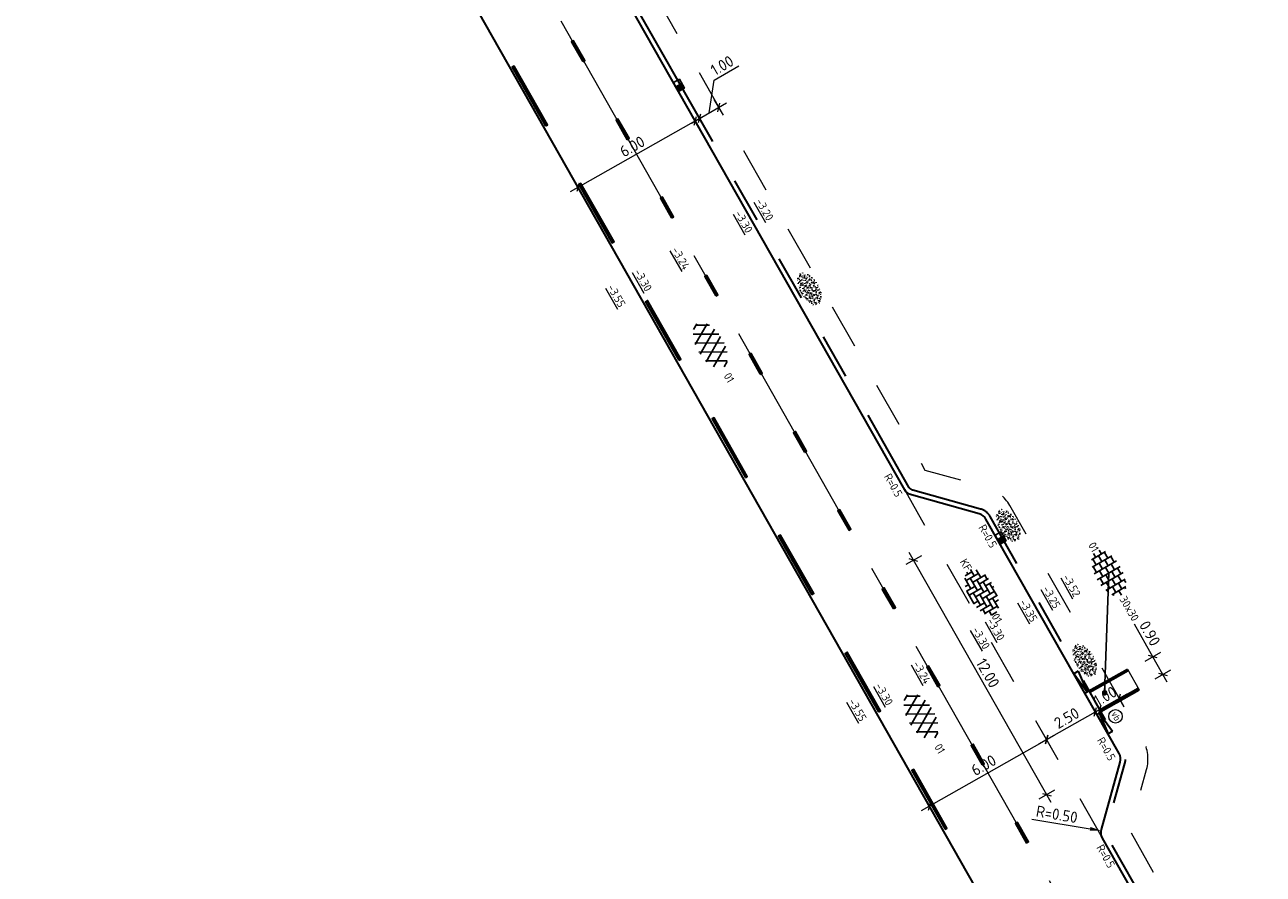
# Model space of a CAD drawing. Header units: metres. Extents: x 111691 to 117439, y 474133 to 478789.
# Tile 87 of 127: x 114302 to 114358, y 476568 to 476605. Entities that reach past the tile are written whole.
import ezdxf
from ezdxf.enums import TextEntityAlignment as Align

# ---------------------------------------------------------------- set-up
doc = ezdxf.new("R2010")
doc.units = ezdxf.units.M
for name, pattern in [('AM-AS', [16, 10, -2, 2, -2]), ('VH-OPSLUITBAND_80X200', [14, 8, -2, 2, -2]), ('VH-RWSBAND', [24, 10, -2, 2, -2, 2, -2, 2, -2]), ('XX-HIDDEN', [4, 2, -2])]:
    doc.linetypes.add(name, pattern=pattern)
doc.layers.get('Defpoints').update_dxf_attribs({"lineweight": 25})
doc.layers.add('N-WE-AM-AS_WEG-G', color=10, linetype='AM-AS', lineweight=18, plot=False)
for name, color, linetype, lineweight in [('N-WE-GR-GRAS-S', 60, 'Continuous', 25), ('N-WE-IE-MEUBILAIR_WEGMEUBILAIR_PAAL-S', 7, 'Continuous', 25), ('N-WE-RI-HWA_KOLK-S', 150, 'Continuous', 25), ('N-WE-VH-HOOGTELABEL-T18', 2, 'Continuous', 18), ('N-WE-VH-KANTOPSLUITING-T18', 10, 'Continuous', 18), ('N-WE-VH-KANTOPSLUITING_OPSLUITBAND_80X200-G', 150, 'VH-OPSLUITBAND_80X200', 35), ('N-WE-VH-KANTOPSLUITING_TROTTOIRBAND_RWS_110 220-G', 210, 'VH-RWSBAND', 35), ('N-WE-VH-KANTOPSLUITING_VOORKANTBAND-G', 7, 'Continuous', 35), ('N-WE-VH-KANTVERHARDING-G', 1, 'Continuous', 35), ('N-WE-VH-MAATVOERING-M', 7, 'Continuous', 18), ('N-WE-VH-MATERIAALGRENS-G', 7, 'XX-HIDDEN', 18), ('N-WE-VH-VERHARDING_ASFALT-S', 7, 'Continuous', 25), ('N-WE-VH-VERHARDING_BETONSTRAATSTEEN-S', 7, 'Continuous', 25), ('N-WE-VH-VERHARDING_TEGEL-S', 7, 'Continuous', 25), ('N-WE-VW-MARKERING-G', 7, 'Continuous', 35), ('X-XX-AL-AANPIJLING-M', 7, 'Continuous', 18), ('X-XX-AL-AANPIJLING_SYMBOLEN-T25', 7, 'Continuous', 25)]:
    doc.layers.add(name, color=color, linetype=linetype, lineweight=lineweight)
doc.layers.add('N-WE-VW-MARKERING_LANGS_STREEP_13_010-A', color=7, linetype='Continuous')
doc.layers.add('N-WE-VW-MARKERING_LANGS_STREEP_33_010-A', color=7, linetype='Continuous')
doc.styles.add('ISO', font='NLCS-ISO.ttf')
doc.styles.add('NLCS-ISO', font='NLCS-ISO.ttf')
doc.styles.add('NLCS-ISO-ANNOTATIEF-T25', font='NLCS-ISO.ttf', dxfattribs={"height": 2.5})
doc.styles.add('NLCS-ISO-M200-T18', font='NLCS-ISO.ttf', dxfattribs={"height": 0.36})
doc.dimstyles.new('M200T25-PIJL', dxfattribs={"dimscale": 0.2, "dimtxt": 2.5, "dimasz": 2, "dimexe": 1, "dimexo": 0.25, "dimgap": 0.75, "dimtad": 1, "dimzin": 0, "dimdsep": 46, "dimtxsty": 'ISO', "dimcen": 0, "dimdle": 1, "dimse1": 1, "dimse2": 1, "dimclrt": 2, "dimazin": 0, "dimtfac": 1, "dimtdec": 4, "dimtmove": 2, "dimatfit": 3, "dimfxl": 1, "dimtolj": 1, "dimtzin": 0, "dimarcsym": 0})
doc.dimstyles.new('NLCS-ANNOTATIEF-T25-PIJL_L2_H1', dxfattribs={"dimtxt": 2.5, "dimasz": 2.5, "dimexe": 2, "dimexo": 2, "dimgap": 0.7, "dimtad": 1, "dimzin": 0, "dimdsep": 46, "dimtxsty": 'NLCS-ISO-ANNOTATIEF-T25', "dimcen": 0, "dimdle": 2, "dimclrd": 256, "dimclre": 256, "dimclrt": 256, "dimadec": 1, "dimazin": 0, "dimtfac": 1, "dimtdec": 3, "dimtofl": 0, "dimtmove": 0, "dimatfit": 3, "dimfxl": 2, "dimfxlon": 1, "dimtfillclr": 256, "dimtolj": 1, "dimtzin": 0, "dimlwd": -1, "dimlwe": -1, "dimarcsym": 0})
doc.dimstyles.new('NLCS-ANNOTATIEF-T25-SCHRAP_L2_H1', dxfattribs={"dimtxt": 2.5, "dimasz": 1.4, "dimexe": 2, "dimexo": 2, "dimgap": 0.7, "dimtad": 1, "dimzin": 0, "dimdsep": 46, "dimtxsty": 'NLCS-ISO-ANNOTATIEF-T25', "dimblk": 'OBLIQUE', "dimcen": 0, "dimdle": 2, "dimclrd": 256, "dimclre": 256, "dimclrt": 256, "dimadec": 1, "dimazin": 0, "dimtfac": 1, "dimtdec": 3, "dimtofl": 0, "dimtmove": 0, "dimatfit": 3, "dimldrblk": 'OBLIQUE', "dimfxl": 2, "dimfxlon": 1, "dimtfillclr": 256, "dimtolj": 1, "dimtzin": 0, "dimlwd": -1, "dimlwe": -1, "dimarcsym": 0})

# ---------------------------------------------------------------- blocks, each defined once
blk = doc.blocks.new('SVH-ASFALT-SO')
at = {"ltscale": 0.1}
for p, q in [((-1.91, 0.69), (0.95, 5.64)), ((0, 0), (3.27, 5.66)), ((4.87, 0.12), (1.65, 5.7)), ((6.7, 0.95), (4.04, 5.55)), ((-3.36, 2.17), (-1.83, 4.83)), ((0.36, -0.07), (-2.31, 4.55)), ((2.75, -0.22), (-0.47, 5.37)), ((2.18, -0.23), (5.32, 5.22)), ((4.66, 0.07), (7.07, 4.25)), ((7.83, 2.99), (7.15, 4.18)), ((-2.72, 1.26), (-3.45, 2.54))]:
    blk.add_line(p, q, dxfattribs=at)
at = {"style": 'NLCS-ISO'}
blk.add_attdef('KLEUR', text='', height=1.8, dxfattribs=at).set_placement((9.49, 2.74), align=Align.MIDDLE_LEFT)
at = {"style": 'NLCS-ISO', "flags": 1}
blk.add_attdef('FUNCTIE', text='', height=1.8, dxfattribs=at).set_placement((0.12, -3.58), align=Align.MIDDLE_CENTER)
blk = doc.blocks.new('SGR-GRAS_01-SO')
at = {"ltscale": 0.1}
for p, q in [((-1.96, -0.07), (-1.98, 0)), ((-1.93, 0.19), (-1.93, 0.24)), ((-1.89, 0.24), (-1.92, 0.25)), ((-1.67, 0.02), (-1.6, 0.04)), ((-1.6, 0.24), (-1.65, 0.29)), ((-1.53, 0.32), (-1.6, 0.35)), ((-1.45, 0.64), (-1.52, 0.66)), ((-1.52, 0.19), (-1.44, 0.19)), ((-1.47, 0.58), (-1.48, 0.65)), ((-1.43, 0.48), (-1.35, 0.5)), ((-1.36, 0.21), (-1.43, 0.23)), ((-1.42, 0.13), (-1.36, 0.17)), ((-1.38, 0.11), (-1.32, 0.16)), ((-1.37, 0.01), (-1.38, 0.08)), ((-1.33, 0.11), (-1.33, 0.19)), ((-1.3, 0.76), (-1.32, 0.77)), ((-1.28, 0.68), (-1.28, 0.76)), ((-1.17, 0.39), (-1.23, 0.43)), ((-1.17, 0.24), (-1.22, 0.29)), ((-1.15, 0.65), (-1.21, 0.7)), ((-1.11, 0.17), (-1.04, 0.19)), ((-1.03, 0.03), (-1.1, 0.07)), ((-0.94, 0.84), (-1, 0.88)), ((-0.97, 0.51), (-0.92, 0.57)), ((-0.89, 0.5), (-0.97, 0.52)), ((-0.94, 0.19), (-0.87, 0.19)), ((-0.92, 0.42), (-0.86, 0.46)), ((-0.89, 0.81), (-0.82, 0.81)), ((-0.87, 0.66), (-0.89, 0.73)), ((-0.8, 0.06), (-0.88, 0.08)), ((-0.87, 0.62), (-0.8, 0.64)), ((-0.8, 0.47), (-0.87, 0.51)), ((-0.75, 0.24), (-0.8, 0.29)), ((-0.77, 0.09), (-0.79, 0.16)), ((-0.73, 0.65), (-0.78, 0.7)), ((-0.74, 0.03), (-0.73, 0.11)), ((-0.67, 0.11), (-0.73, 0.14)), ((-0.69, 0.61), (-0.68, 0.68)), ((-0.58, 0.92), (-0.64, 0.96)), ((-0.56, 0.92), (-0.51, 0.97)), ((-0.56, 0.32), (-0.48, 0.34)), ((-0.44, 0.55), (-0.51, 0.59)), ((-0.43, 0.78), (-0.5, 0.8)), ((-0.42, 0.71), (-0.36, 0.74)), ((-0.34, 0.35), (-0.41, 0.37)), ((-0.32, 0.24), (-0.38, 0.29)), ((-0.31, 0.19), (-0.37, 0.22)), ((-0.37, 0.19), (-0.29, 0.19)), ((-0.31, 0.65), (-0.36, 0.7)), ((-0.32, 0.81), (-0.24, 0.81)), ((-0.32, 0.77), (-0.24, 0.79)), ((-0.28, 0.73), (-0.29, 0.81)), ((-0.21, 1), (-0.27, 1.03)), ((-0.24, 0.02), (-0.17, 0.04)), ((-0.18, 0.17), (-0.19, 0.24)), ((-0.08, 0.63), (-0.14, 0.67)), ((-0.14, -0.04), (-0.14, 0.03)), ((-0.09, 0.53), (-0.09, 0.6)), ((-0.08, 0.16), (-0.03, 0.21)), ((-0.07, 0.19), (0, 0.23)), ((0.06, 0.27), (-0.01, 0.3)), ((0, 0.47), (0.07, 0.49)), ((0.1, 0.24), (0.05, 0.29)), ((0.13, 0.64), (0.06, 0.66)), ((0.07, 0.99), (0.14, 1.03)), ((0.12, 0.65), (0.07, 0.7)), ((0.22, 0.2), (0.15, 0.22)), ((0.21, 0.19), (0.28, 0.19)), ((0.29, 0.71), (0.22, 0.75)), ((0.24, 0.92), (0.31, 0.94)), ((0.26, 0.81), (0.33, 0.81)), ((0.32, 0.81), (0.3, 0.89)), ((0.31, 0.17), (0.39, 0.19)), ((0.32, 0.57), (0.38, 0.62)), ((0.42, 0.34), (0.36, 0.38)), ((0.42, 0.25), (0.4, 0.32)), ((0.43, 0.48), (0.49, 0.51)), ((0.53, 0.24), (0.47, 0.29)), ((0.54, 0.65), (0.49, 0.7)), ((0.56, -0.02), (0.49, 0.02)), ((0.5, 0.45), (0.51, 0.53)), ((0.59, 0.93), (0.52, 0.94)), ((0.55, 0.62), (0.63, 0.64)), ((0.65, 0.79), (0.58, 0.83)), ((0.68, 0.49), (0.61, 0.51)), ((0.77, 0.05), (0.7, 0.07)), ((0.78, 0.42), (0.72, 0.46)), ((0.78, 0.19), (0.86, 0.19)), ((0.83, 0.81), (0.91, 0.81)), ((0.92, 0.06), (0.85, 0.09)), ((0.87, 0.31), (0.94, 0.33)), ((0.95, 0.24), (0.9, 0.29)), ((0.91, 0.89), (0.91, 0.92)), ((0.97, 0.65), (0.91, 0.7)), ((0.93, 0.76), (0.99, 0.8)), ((1.01, 0.87), (0.95, 0.91)), ((1.01, 0.33), (1, 0.4)), ((1.15, 0.78), (1.08, 0.8)), ((1.15, 0.5), (1.08, 0.54)), ((1.1, 0.38), (1.1, 0.45)), ((1.11, 0.77), (1.18, 0.79)), ((1.24, 0.34), (1.17, 0.36)), ((1.18, 0.01), (1.26, 0.03)), ((1.21, 0.21), (1.26, 0.26)), ((1.28, 0.14), (1.22, 0.17)), ((1.28, 0.25), (1.35, 0.29)), ((1.37, 0.24), (1.32, 0.29)), ((1.39, 0.65), (1.34, 0.7)), ((1.36, 0.19), (1.43, 0.19)), ((1.42, 0.46), (1.5, 0.48)), ((1.51, 0.58), (1.44, 0.62)), ((1.64, 0.21), (1.58, 0.25)), ((1.61, 0.41), (1.59, 0.48)), ((1.69, 0.3), (1.7, 0.37)), ((1.79, 0.19), (1.72, 0.21)), ((1.74, 0.16), (1.81, 0.18)), ((1.8, 0.24), (1.75, 0.29)), ((1.93, 0.19), (1.95, 0.19)), ((-1.92, -0.16), (-1.85, -0.12)), ((-1.82, -0.08), (-1.9, -0.06)), ((-1.76, -0.13), (-1.82, -0.09)), ((-1.78, -0.3), (-1.73, -0.25)), ((-1.62, -0.5), (-1.69, -0.46)), ((-1.63, -0.57), (-1.68, -0.52)), ((-1.61, -0.17), (-1.67, -0.11)), ((-1.57, -0.44), (-1.49, -0.44)), ((-1.54, -0.66), (-1.5, -0.64)), ((-1.4, -0.05), (-1.46, -0.01)), ((-1.38, -0.46), (-1.38, -0.39)), ((-1.35, -0.28), (-1.28, -0.26)), ((-1.27, -0.23), (-1.34, -0.21)), ((-1.26, -0.42), (-1.33, -0.38)), ((-1.27, -0.56), (-1.28, -0.48)), ((-1.21, -0.57), (-1.26, -0.52)), ((-1.18, -0.67), (-1.25, -0.65)), ((-1.19, -0.17), (-1.24, -0.11)), ((-1.13, -0.78), (-1.19, -0.75)), ((-1.06, -0.39), (-1, -0.35)), ((-1.04, -0.58), (-0.97, -0.57)), ((-0.99, -0.44), (-0.92, -0.44)), ((-0.9, -0.34), (-0.96, -0.3)), ((-0.9, -0.65), (-0.84, -0.6)), ((-0.84, -0.94), (-0.85, -0.93)), ((-0.78, -0.57), (-0.84, -0.52)), ((-0.76, -0.7), (-0.83, -0.67)), ((-0.76, -0.17), (-0.82, -0.11)), ((-0.8, -0.13), (-0.73, -0.11)), ((-0.71, -0.38), (-0.79, -0.36)), ((-0.79, -0.54), (-0.78, -0.46)), ((-0.72, -0.89), (-0.65, -0.87)), ((-0.71, -0.9), (-0.64, -0.86)), ((-0.62, -0.82), (-0.7, -0.8)), ((-0.67, -0.48), (-0.69, -0.4)), ((-0.53, -0.26), (-0.6, -0.22)), ((-0.58, -0.99), (-0.59, -0.97)), ((-0.57, -0.1), (-0.5, -0.06)), ((-0.49, -0.25), (-0.44, -0.19)), ((-0.48, -0.44), (-0.41, -0.42)), ((-0.4, -0.63), (-0.46, -0.59)), ((-0.38, -0.98), (-0.43, -0.93)), ((-0.42, -0.44), (-0.34, -0.44)), ((-0.36, -0.57), (-0.41, -0.52)), ((-0.34, -0.17), (-0.39, -0.11)), ((-0.26, -0.99), (-0.33, -0.95)), ((-0.25, -0.09), (-0.32, -0.07)), ((-0.17, -0.18), (-0.24, -0.14)), ((-0.16, -0.53), (-0.23, -0.51)), ((-0.21, -0.61), (-0.15, -0.58)), ((-0.19, -0.62), (-0.19, -0.54)), ((-0.17, -0.74), (-0.1, -0.72)), ((-0.07, -0.97), (-0.14, -0.95)), ((-0.04, -0.55), (-0.1, -0.51)), ((-0.08, -0.4), (-0.09, -0.32)), ((-0.01, -1.01), (0.04, -0.95)), ((0.05, -0.98), (0, -0.93)), ((0.07, -0.57), (0.01, -0.52)), ((0.02, -0.96), (0.01, -0.89)), ((0.08, -0.17), (0.03, -0.11)), ((0.1, -0.91), (0.03, -0.88)), ((0.07, -0.29), (0.14, -0.27)), ((0.19, -0.1), (0.13, -0.06)), ((0.16, -0.44), (0.23, -0.44)), ((0.17, -1.04), (0.22, -1.02)), ((0.31, -0.24), (0.24, -0.22)), ((0.33, -0.47), (0.26, -0.43)), ((0.29, -0.33), (0.35, -0.29)), ((0.4, -0.68), (0.32, -0.66)), ((0.39, -0.6), (0.45, -0.55)), ((0.39, -0.59), (0.46, -0.57)), ((0.4, -0.69), (0.41, -0.62)), ((0.46, -0.83), (0.4, -0.8)), ((0.47, -0.98), (0.42, -0.93)), ((0.49, -0.57), (0.44, -0.52)), ((0.45, -0.12), (0.46, -0.05)), ((0.51, -0.17), (0.45, -0.11)), ((0.52, -0.32), (0.5, -0.24)), ((0.62, -0.88), (0.6, -0.81)), ((0.63, -0.14), (0.7, -0.12)), ((0.69, -0.39), (0.62, -0.35)), ((0.64, -0.84), (0.71, -0.81)), ((0.7, -0.89), (0.77, -0.88)), ((0.73, -0.44), (0.81, -0.44)), ((0.82, -0.76), (0.76, -0.72)), ((0.78, -0.04), (0.85, 0)), ((0.86, -0.39), (0.79, -0.37)), ((0.8, -0.19), (0.85, -0.14)), ((0.86, -0.94), (0.84, -0.93)), ((0.91, -0.57), (0.86, -0.52)), ((0.93, -0.17), (0.88, -0.11)), ((0.95, -0.83), (0.88, -0.81)), ((0.94, -0.44), (1.01, -0.42)), ((1.05, -0.31), (0.99, -0.27)), ((1, -0.77), (1, -0.7)), ((1.05, -0.2), (1.05, -0.12)), ((1.11, -0.24), (1.1, -0.16)), ((1.19, -0.68), (1.12, -0.64)), ((1.14, -0.56), (1.21, -0.52)), ((1.21, -0.8), (1.2, -0.73)), ((1.33, -0.1), (1.26, -0.08)), ((1.26, -0.75), (1.33, -0.73)), ((1.34, -0.57), (1.29, -0.52)), ((1.36, -0.17), (1.3, -0.11)), ((1.31, -0.44), (1.38, -0.44)), ((1.42, -0.23), (1.35, -0.19)), ((1.42, -0.54), (1.35, -0.52)), ((1.55, -0.6), (1.49, -0.56)), ((1.5, -0.29), (1.57, -0.27)), ((1.64, -0.27), (1.65, -0.2)), ((1.64, -0.27), (1.7, -0.23)), ((1.68, -0.55), (1.74, -0.5)), ((1.71, -0.16), (1.69, -0.09)), ((1.78, -0.15), (1.71, -0.11)), ((1.71, -0.52), (1.71, -0.52)), ((1.78, -0.17), (1.73, -0.11)), ((1.88, -0.25), (1.81, -0.23))]:
    blk.add_line(p, q, dxfattribs=at)
at = {"ltscale": 0.1, "style": 'NLCS-ISO'}
blk.add_attdef('TYPE', text='', height=0.5, dxfattribs=at).set_placement((3.47, -0.02), align=Align.MIDDLE_CENTER)
blk = doc.blocks.new('*D217')
at = {"layer": 'Defpoints', "color": 0, "transparency": 16777216}
for p in [(114350.293, 476569.601), (114350.786, 476569.519)]:
    blk.add_point(p, dxfattribs=at)
at = {"layer": 'N-WE-VH-MAATVOERING-M', "transparency": 16777216}
blk.add_line((114347.206, 476570.117), (114349.8, 476569.683), dxfattribs=at)
blk.add_solid([(114349.813, 476569.766), (114349.786, 476569.601), (114350.293, 476569.601)], dxfattribs=at)
at = {"layer": 'N-WE-VH-MAATVOERING-M', "transparency": 16777216, "insert": (114348.32, 476570.326), "char_height": 0.5, "attachment_point": 5, "rotation": 350.5139, "style": 'NLCS-ISO-ANNOTATIEF-T25'}
blk.add_mtext('\\A1;R=0.50', dxfattribs=at)
blk = doc.blocks.new('_Oblique')
at = {"color": 0, "linetype": 'ByBlock', "lineweight": -2}
blk.add_line((-0.5, -0.5), (0.5, 0.5), dxfattribs=at)
blk = doc.blocks.new('*D223')
at = {"layer": 'Defpoints', "color": 0, "transparency": 16777216}
for p in [(114333.275, 476601.792), (114333.768, 476600.942), (114332.904, 476600.441)]:
    blk.add_point(p, dxfattribs=at)
at = {"layer": 'N-WE-VH-MAATVOERING-M', "transparency": 16777216}
for p, q in [((114333.064, 476602.998), (114334.171, 476603.64)), ((114332.843, 476601.542), (114333.064, 476602.998)), ((114332.065, 476601.091), (114333.621, 476601.993)), ((114333.476, 476601.446), (114333.074, 476602.139)), ((114332.612, 476600.945), (114332.21, 476601.637))]:
    blk.add_line(p, q, dxfattribs=at)
at = {"layer": 'N-WE-VH-MAATVOERING-M', "transparency": 16777216, "xscale": 0.28, "yscale": 0.28, "zscale": 0.28}
for p, rotation in [((114333.275, 476601.792), 30.11178359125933), ((114332.411, 476601.291), 210.1117835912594)]:
    blk.add_blockref('_Oblique', p, dxfattribs=dict(at, rotation=rotation))
at = {"layer": 'N-WE-VH-MAATVOERING-M', "transparency": 16777216, "insert": (114333.422, 476603.657), "char_height": 0.5, "attachment_point": 5, "rotation": 30.1118, "style": 'NLCS-ISO-ANNOTATIEF-T25'}
blk.add_mtext('\\A1;1.00', dxfattribs=at)
blk = doc.blocks.new('*D224')
at = {"layer": 'Defpoints', "color": 0, "transparency": 16777216}
for p in [(114332.713, 476600.332), (114327.006, 476598.232), (114327.495, 476597.37)]:
    blk.add_point(p, dxfattribs=at)
at = {"layer": 'N-WE-VH-MAATVOERING-M', "transparency": 16777216}
for p, q in [((114332.571, 476601.392), (114326.658, 476598.035)), ((114332.421, 476600.847), (114332.025, 476601.543)), ((114327.203, 476597.884), (114326.808, 476598.58))]:
    blk.add_line(p, q, dxfattribs=at)
at = {"layer": 'N-WE-VH-MAATVOERING-M', "transparency": 16777216, "xscale": 0.28, "yscale": 0.28, "zscale": 0.28}
for p, rotation in [((114332.223, 476601.195), 29.59067749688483), ((114327.006, 476598.232), 209.5906774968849)]:
    blk.add_blockref('_Oblique', p, dxfattribs=dict(at, rotation=rotation))
at = {"layer": 'N-WE-VH-MAATVOERING-M', "transparency": 16777216, "insert": (114329.422, 476600.053), "char_height": 0.5, "attachment_point": 5, "rotation": 29.5907, "style": 'NLCS-ISO-ANNOTATIEF-T25'}
blk.add_mtext('\\A1;6.00', dxfattribs=at)
blk = doc.blocks.new('*D227')
at = {"layer": 'Defpoints', "color": 0, "transparency": 16777216}
for p in [(114347.862, 476573.656), (114348.299, 476572.886), (114343.081, 476569.923)]:
    blk.add_point(p, dxfattribs=at)
at = {"layer": 'N-WE-VH-MAATVOERING-M', "transparency": 16777216}
for p, q in [((114342.296, 476570.495), (114348.209, 476573.853)), ((114348.059, 476573.308), (114347.664, 476574.003)), ((114342.842, 476570.345), (114342.447, 476571.041))]:
    blk.add_line(p, q, dxfattribs=at)
at = {"layer": 'N-WE-VH-MAATVOERING-M', "transparency": 16777216, "xscale": 0.28, "yscale": 0.28, "zscale": 0.28}
for p, rotation in [((114347.862, 476573.656), 29.59067749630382), ((114342.644, 476570.693), 209.5906774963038)]:
    blk.add_blockref('_Oblique', p, dxfattribs=dict(at, rotation=rotation))
at = {"layer": 'N-WE-VH-MAATVOERING-M', "transparency": 16777216, "insert": (114345.06, 476572.513), "char_height": 0.5, "attachment_point": 5, "rotation": 29.5907, "style": 'NLCS-ISO-ANNOTATIEF-T25'}
blk.add_mtext('\\A1;6.00', dxfattribs=at)
blk = doc.blocks.new('*D228')
at = {"layer": 'Defpoints', "color": 0, "transparency": 16777216}
for p in [(114350.036, 476574.89), (114350.473, 476574.12), (114348.299, 476572.886)]:
    blk.add_point(p, dxfattribs=at)
at = {"layer": 'N-WE-VH-MAATVOERING-M', "transparency": 16777216}
for p, q in [((114347.514, 476573.458), (114350.383, 476575.088)), ((114350.233, 476574.542), (114349.838, 476575.238)), ((114348.059, 476573.308), (114347.664, 476574.003))]:
    blk.add_line(p, q, dxfattribs=at)
at = {"layer": 'N-WE-VH-MAATVOERING-M', "transparency": 16777216, "xscale": 0.28, "yscale": 0.28, "zscale": 0.28}
for p, rotation in [((114350.036, 476574.89), 29.59067749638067), ((114347.862, 476573.656), 209.5906774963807)]:
    blk.add_blockref('_Oblique', p, dxfattribs=dict(at, rotation=rotation))
at = {"layer": 'N-WE-VH-MAATVOERING-M', "transparency": 16777216, "insert": (114348.756, 476574.612), "char_height": 0.5, "attachment_point": 5, "rotation": 29.5907, "style": 'NLCS-ISO-ANNOTATIEF-T25'}
blk.add_mtext('\\A1;2.50', dxfattribs=at)
blk = doc.blocks.new('*D230')
at = {"layer": 'Defpoints', "color": 0, "transparency": 16777216}
for p in [(114351.096, 476575.492), (114351.534, 476574.722), (114350.664, 476574.229)]:
    blk.add_point(p, dxfattribs=at)
at = {"layer": 'N-WE-VH-MAATVOERING-M', "transparency": 16777216}
for p, q in [((114349.879, 476574.801), (114351.444, 476575.69)), ((114351.294, 476575.145), (114350.899, 476575.84)), ((114350.424, 476574.651), (114350.029, 476575.346))]:
    blk.add_line(p, q, dxfattribs=at)
at = {"layer": 'N-WE-VH-MAATVOERING-M', "transparency": 16777216, "xscale": 0.28, "yscale": 0.28, "zscale": 0.28}
for p, rotation in [((114351.096, 476575.492), 29.59067749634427), ((114350.227, 476574.999), 209.5906774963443)]:
    blk.add_blockref('_Oblique', p, dxfattribs=dict(at, rotation=rotation))
at = {"layer": 'N-WE-VH-MAATVOERING-M', "transparency": 16777216, "insert": (114350.469, 476575.585), "char_height": 0.5, "attachment_point": 5, "rotation": 29.5907, "style": 'NLCS-ISO-ANNOTATIEF-T25'}
blk.add_mtext('\\A1;1.00', dxfattribs=at)
blk = doc.blocks.new('SVH-BSS_KEIFORMAAT_ELLEBOOG-SO')
at = {"ltscale": 0.1}
for p, q in [((-1.87, 2.81), (-1.87, 0.39)), ((-0.82, 2.94), (-0.82, 1.44)), ((0.23, 2.97), (0.23, 2.49)), ((-5.61, 0.39), (-3.97, 0.39)), ((-5.02, 0.39), (-5.02, -1.37)), ((-4.95, 1.44), (-2.92, 1.44)), ((-3.97, 1.44), (-3.97, -1.71)), ((-3.1, 2.49), (-1.87, 2.49)), ((-2.92, 2.49), (-2.92, -0.66)), ((-2.92, 0.39), (0.23, 0.39)), ((-1.87, 1.44), (1.28, 1.44)), ((-0.82, 2.49), (2.33, 2.49)), ((-0.82, 0.39), (-0.82, -2.76)), ((0.23, 1.44), (0.23, -1.71)), ((1.28, 2.49), (1.28, -0.66)), ((1.28, 0.39), (4.43, 0.39)), ((2.33, 2.71), (2.33, 0.39)), ((2.33, 1.44), (4.95, 1.44)), ((3.38, 2.38), (3.38, 1.44)), ((3.38, 0.39), (3.38, -2.38)), ((4.43, 1.44), (4.43, -1.71)), ((5.48, 0.74), (5.48, -0.66)), ((5.48, 0.39), (5.61, 0.39)), ((-5.52, -0.66), (-5.02, -0.66)), ((-4.62, -1.71), (-1.87, -1.71)), ((-3.97, -0.66), (-0.82, -0.66)), ((-2.92, -1.71), (-2.92, -2.55)), ((-1.87, -0.66), (-1.87, -2.81)), ((-0.82, -1.71), (2.33, -1.71)), ((0.23, -0.66), (3.38, -0.66)), ((1.28, -1.71), (1.28, -2.9)), ((2.33, -0.66), (2.33, -2.71)), ((3.38, -1.71), (4.62, -1.71)), ((4.43, -0.66), (5.52, -0.66)), ((-1.87, -2.76), (1.28, -2.76)), ((0.23, -2.76), (0.23, -2.97))]:
    blk.add_line(p, q, dxfattribs=at)
at = {"style": 'NLCS-ISO'}
blk.add_attdef('FORMAAT', text='', height=1.8, dxfattribs=at).set_placement((-5.71, 0), align=Align.MIDDLE_RIGHT)
blk.add_attdef('KLEUR', text='', height=1.8, dxfattribs=at).set_placement((5.71, 0), align=Align.MIDDLE_LEFT)
at = {"style": 'NLCS-ISO', "flags": 1}
blk.add_attdef('FUNCTIE', text='', height=1.8, dxfattribs=at).set_placement((0.12, -3.58), align=Align.MIDDLE_CENTER)
blk = doc.blocks.new('SVH-TEGEL_300X300_DUN_HALFST-SO')
for p, q in [((-1.5, -2.87), (-1.5, 2.87)), ((0, -2.97), (0, 2.97)), ((1.5, -2.87), (1.5, 2.87)), ((-5.66, 0), (-4.5, 0)), ((-4.89, 1.5), (-4.5, 1.5)), ((-4.5, -1.8), (-4.5, 1.8)), ((-4.5, 0.75), (-3, 0.75)), ((-3.7, 2.25), (-3, 2.25)), ((-3, -2.52), (-3, 2.52)), ((-3, 1.5), (-1.5, 1.5)), ((-3, 0), (-1.5, 0)), ((-1.5, 2.25), (0, 2.25)), ((-1.5, 0.75), (0, 0.75)), ((0, 1.5), (1.5, 1.5)), ((0, 0), (1.5, 0)), ((1.5, 2.25), (3, 2.25)), ((1.5, 0.75), (3, 0.75)), ((3, -2.52), (3, 2.52)), ((3, 1.5), (4.5, 1.5)), ((3, 0), (4.5, 0)), ((4.5, -1.8), (4.5, 1.8)), ((4.5, 0.75), (5.48, 0.75)), ((-4.89, -1.5), (-4.5, -1.5)), ((-4.5, -0.75), (-3, -0.75)), ((-3.7, -2.25), (-3, -2.25)), ((-3, -1.5), (-1.5, -1.5)), ((-1.5, -0.75), (0, -0.75)), ((-1.5, -2.25), (0, -2.25)), ((0, -1.5), (1.5, -1.5)), ((1.5, -0.75), (3, -0.75)), ((1.5, -2.25), (3, -2.25)), ((3, -1.5), (4.5, -1.5)), ((4.5, -0.75), (5.48, -0.75))]:
    blk.add_line(p, q)
at = {"style": 'NLCS-ISO'}
blk.add_attdef('FORMAAT', text='', height=1.8, dxfattribs=at).set_placement((-5.76, 0), align=Align.MIDDLE_RIGHT)
blk.add_attdef('KLEUR', text='', height=1.8, dxfattribs=at).set_placement((5.58, 0), align=Align.MIDDLE_LEFT)
at = {"style": 'NLCS-ISO', "flags": 1}
blk.add_attdef('FUNCTIE', text='', height=1.8, dxfattribs=at).set_placement((0.12, -3.58), align=Align.MIDDLE_CENTER)
blk = doc.blocks.new('*D297')
at = {"layer": 'Defpoints', "color": 0, "transparency": 16777216}
for p in [(114345.165, 476583.468), (114341.943, 476581.639), (114351.091, 476573.032)]:
    blk.add_point(p, dxfattribs=at)
at = {"layer": 'X-XX-AL-AANPIJLING-M', "transparency": 16777216}
for p, q in [((114342.291, 476581.836), (114341.596, 476581.441)), ((114348.067, 476570.855), (114341.746, 476581.986)), ((114348.217, 476571.401), (114347.522, 476571.006))]:
    blk.add_line(p, q, dxfattribs=at)
at = {"layer": 'X-XX-AL-AANPIJLING-M', "transparency": 16777216, "xscale": 0.28, "yscale": 0.28, "zscale": 0.28}
for p, rotation in [((114341.943, 476581.639), 119.5906774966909), ((114347.869, 476571.203), 299.5906774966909)]:
    blk.add_blockref('_Oblique', p, dxfattribs=dict(at, rotation=rotation))
at = {"layer": 'X-XX-AL-AANPIJLING-M', "transparency": 16777216, "insert": (114345.246, 476576.613), "char_height": 0.5, "attachment_point": 5, "rotation": 299.5907, "style": 'NLCS-ISO-ANNOTATIEF-T25'}
blk.add_mtext('\\A1;12.00', dxfattribs=at)
blk = doc.blocks.new('*D305')
at = {"layer": 'Defpoints', "color": 0, "transparency": 16777216}
for p in [(114352.595, 476577.343), (114351.495, 476576.722), (114351.937, 476575.938)]:
    blk.add_point(p, dxfattribs=at)
at = {"layer": 'X-XX-AL-AANPIJLING-M', "transparency": 16777216}
for p, q in [((114352.595, 476577.343), (114351.779, 476578.788)), ((114352.246, 476577.146), (114352.943, 476577.539)), ((114353.234, 476576.211), (114352.595, 476577.343)), ((114352.689, 476576.362), (114353.386, 476576.756))]:
    blk.add_line(p, q, dxfattribs=at)
at = {"layer": 'X-XX-AL-AANPIJLING-M', "transparency": 16777216, "xscale": 0.28, "yscale": 0.28, "zscale": 0.28}
for p, rotation in [((114352.595, 476577.343), 119.4433362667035), ((114353.037, 476576.559), 299.4433362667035)]:
    blk.add_blockref('_Oblique', p, dxfattribs=dict(at, rotation=rotation))
at = {"layer": 'X-XX-AL-AANPIJLING-M', "transparency": 16777216, "insert": (114352.458, 476578.379), "char_height": 0.5, "attachment_point": 5, "rotation": 299.4433, "style": 'NLCS-ISO-ANNOTATIEF-T25'}
blk.add_mtext('\\A1;0.90', dxfattribs=at)
blk = doc.blocks.new('N-SRI-KOLK_RWS-SO')
at = {"ltscale": 0.1}
blk.add_hatch(color=256, dxfattribs=at).paths.add_polyline_path([(0, 0), (1.125, 0), (1.125, 1.5), (0, 1.5)])
blk.add_line((0, 0), (0, 1.5), dxfattribs=at)
at = {"flags": 128}
blk.add_lwpolyline([(-1.125, 0), (1.125, 0), (1.125, 1.5), (-1.125, 1.5)], close=True, dxfattribs=at)
at = {"ltscale": 0.1, "flags": 128}
blk.add_lwpolyline([(0, 0), (1.125, 0), (1.125, 1.5), (0, 1.5)], close=True, dxfattribs=at)
blk = doc.blocks.new('SIE-WEG_PAAL_VERKEERSBORD-SO')
at = {"color": 0, "linetype": 'ByBlock', "lineweight": 18}
blk.add_circle((0, 0), 1.5, dxfattribs=at)
at = {"color": 0, "linetype": 'ByBlock', "lineweight": 18, "style": 'NLCS-ISO'}
blk.add_text('vb', height=1.5, dxfattribs=at).set_placement((0, 0.13), align=Align.MIDDLE_CENTER)

msp = doc.modelspace()

# ---------------------------------------------------------------- hatches: boundary and pattern name
at = {"layer": 'N-WE-VW-MARKERING_LANGS_STREEP_13_010-A'}
h = msp.add_hatch(color=256, dxfattribs=at)
h.dxf.hatch_style = 1
h.paths.add_polyline_path([(114327.218, 476603.832), (114327.305, 476603.881), (114326.811, 476604.751), (114326.724, 476604.702)])
h = msp.add_hatch(color=256, dxfattribs=at)
h.dxf.hatch_style = 1
h.paths.add_polyline_path([(114329.193, 476600.354), (114329.28, 476600.403), (114328.786, 476601.273), (114328.699, 476601.223)])
h = msp.add_hatch(color=256, dxfattribs=at)
h.dxf.hatch_style = 1
h.paths.add_polyline_path([(114331.168, 476596.875), (114331.255, 476596.925), (114330.762, 476597.794), (114330.675, 476597.745)])
h = msp.add_hatch(color=256, dxfattribs=at)
h.dxf.hatch_style = 1
h.paths.add_polyline_path([(114333.144, 476593.397), (114333.231, 476593.447), (114332.737, 476594.316), (114332.65, 476594.267)])
h = msp.add_hatch(color=256, dxfattribs=at)
h.dxf.hatch_style = 1
h.paths.add_polyline_path([(114335.119, 476589.919), (114335.206, 476589.968), (114334.712, 476590.838), (114334.625, 476590.788)])
h = msp.add_hatch(color=256, dxfattribs=at)
h.dxf.hatch_style = 1
h.paths.add_polyline_path([(114337.094, 476586.441), (114337.181, 476586.49), (114336.687, 476587.36), (114336.6, 476587.31)])
h = msp.add_hatch(color=256, dxfattribs=at)
h.dxf.hatch_style = 1
h.paths.add_polyline_path([(114339.069, 476582.962), (114339.156, 476583.012), (114338.662, 476583.881), (114338.575, 476583.832)])
h = msp.add_hatch(color=256, dxfattribs=at)
h.dxf.hatch_style = 1
h.paths.add_polyline_path([(114341.044, 476579.484), (114341.131, 476579.533), (114340.638, 476580.403), (114340.551, 476580.354)])
h = msp.add_hatch(color=256, dxfattribs=at)
h.dxf.hatch_style = 1
h.paths.add_polyline_path([(114343.02, 476576.006), (114343.107, 476576.055), (114342.613, 476576.925), (114342.526, 476576.875)])
h = msp.add_hatch(color=256, dxfattribs=at)
h.dxf.hatch_style = 1
h.paths.add_polyline_path([(114344.995, 476572.527), (114345.082, 476572.577), (114344.588, 476573.446), (114344.501, 476573.397)])
h = msp.add_hatch(color=256, dxfattribs=at)
h.dxf.hatch_style = 1
h.paths.add_polyline_path([(114346.97, 476569.049), (114347.057, 476569.098), (114346.563, 476569.968), (114346.476, 476569.919)])
at = {"layer": 'N-WE-VW-MARKERING_LANGS_STREEP_33_010-A'}
h = msp.add_hatch(color=256, dxfattribs=at)
h.dxf.hatch_style = 1
h.paths.add_polyline_path([(114325.567, 476600.969), (114325.654, 476601.018), (114324.172, 476603.627), (114324.085, 476603.577)])
h = msp.add_hatch(color=256, dxfattribs=at)
h.dxf.hatch_style = 1
h.paths.add_polyline_path([(114328.529, 476595.751), (114328.616, 476595.801), (114327.135, 476598.409), (114327.048, 476598.36)])
h = msp.add_hatch(color=256, dxfattribs=at)
h.dxf.hatch_style = 1
h.paths.add_polyline_path([(114331.492, 476590.534), (114331.579, 476590.583), (114330.098, 476593.192), (114330.011, 476593.142)])
h = msp.add_hatch(color=256, dxfattribs=at)
h.dxf.hatch_style = 1
h.paths.add_polyline_path([(114334.455, 476585.316), (114334.542, 476585.366), (114333.061, 476587.974), (114332.974, 476587.925)])
h = msp.add_hatch(color=256, dxfattribs=at)
h.dxf.hatch_style = 1
h.paths.add_polyline_path([(114337.418, 476580.099), (114337.505, 476580.148), (114336.023, 476582.757), (114335.936, 476582.708)])
h = msp.add_hatch(color=256, dxfattribs=at)
h.dxf.hatch_style = 1
h.paths.add_polyline_path([(114340.381, 476574.881), (114340.468, 476574.931), (114338.986, 476577.539), (114338.899, 476577.49)])
h = msp.add_hatch(color=256, dxfattribs=at)
h.dxf.hatch_style = 1
h.paths.add_polyline_path([(114343.343, 476569.664), (114343.43, 476569.713), (114341.949, 476572.322), (114341.862, 476572.273)])

# ---------------------------------------------------------------- linework, layer by layer
at = {"layer": 'N-WE-AM-AS_WEG-G'}
msp.add_lwpolyline([(114395.573, 476483.322), (114354.899, 476555.187), (114299.71, 476652.375), (114264.239, 476714.855), (114242.014, 476754.196, 0.05177), (114236.033, 476762.614), (114226.853, 476773.057)], format="xyb", dxfattribs=at)
at = {"layer": 'N-WE-VH-KANTOPSLUITING_OPSLUITBAND_80X200-G'}
for points in [[(114349.748, 476575.827), (114351.456, 476576.792)], [(114350.271, 476574.906), (114351.977, 476575.869)]]:
    msp.add_lwpolyline(points, dxfattribs=at)
at = {"layer": 'N-WE-VH-KANTOPSLUITING_TROTTOIRBAND_RWS_110 220-G', "flags": 128}
msp.add_lwpolyline([(114355.725, 476560.254), (114350.542, 476569.38, -0.199453), (114350.516, 476569.593), (114351.349, 476572.593, 0.199453), (114351.282, 476573.141), (114345.356, 476583.576, 0.198372), (114344.922, 476583.915), (114341.907, 476584.753, -0.198372), (114341.738, 476584.884), (114304.485, 476650.487)], format="xyb", dxfattribs=at)
for points in [[(114349.274, 476576.695), (114349.082, 476576.586)], [(114349.274, 476576.695), (114349.67, 476575.77), (114349.082, 476576.586)], [(114349.766, 476575.824), (114349.574, 476575.716)], [(114350.298, 476574.882), (114350.106, 476574.774)], [(114350.79, 476574.012), (114350.202, 476574.828), (114350.598, 476573.903)], [(114350.79, 476574.012), (114350.598, 476573.903)]]:
    msp.add_lwpolyline(points, dxfattribs=at)
at = {"layer": 'N-WE-VH-KANTOPSLUITING_VOORKANTBAND-G', "flags": 128}
msp.add_lwpolyline([(114355.534, 476560.145), (114350.351, 476569.272, -0.199453), (114350.304, 476569.652), (114351.137, 476572.652, 0.199453), (114351.091, 476573.032), (114345.165, 476583.468, 0.198372), (114344.864, 476583.703), (114341.848, 476584.541, -0.198372), (114341.547, 476584.775), (114304.294, 476650.378)], format="xyb", dxfattribs=at)
at = {"layer": 'N-WE-VH-KANTOPSLUITING_VOORKANTBAND-G'}
for points in [[(114349.787, 476575.758), (114351.495, 476576.722)], [(114350.231, 476574.975), (114351.937, 476575.938)]]:
    msp.add_lwpolyline(points, dxfattribs=at)
at = {"layer": 'N-WE-VH-KANTVERHARDING-G'}
msp.add_lwpolyline([(114392.962, 476481.844), (114352.289, 476553.708), (114297.101, 476650.894), (114261.629, 476713.377), (114242.142, 476747.87)], dxfattribs=at)
at = {"layer": 'N-WE-VH-MATERIAALGRENS-G', "flags": 128}
for points in [[(114348.927, 476579.313), (114346.225, 476584.07, 0.198372), (114345.19, 476584.878), (114342.461, 476585.636), (114305.601, 476650.546)], [(114356.572, 476560.786), (114351.56, 476569.614), (114352.313, 476572.325, 0.199453), (114352.151, 476573.635), (114349.45, 476578.391)]]:
    msp.add_lwpolyline(points, format="xyb", dxfattribs=at)
msp.add_lwpolyline([(114350.351, 476569.272), (114341.547, 476584.775)], dxfattribs=at)
at = {"layer": 'N-WE-VH-MATERIAALGRENS-G'}
msp.add_lwpolyline([(114351.456, 476576.792), (114351.977, 476575.869)], dxfattribs=at)
at = {"layer": 'N-WE-VW-MARKERING-G'}
for points in [[(114327.218, 476603.832), (114327.305, 476603.881), (114326.811, 476604.751), (114326.724, 476604.702)], [(114325.567, 476600.969), (114325.654, 476601.018), (114324.172, 476603.627), (114324.085, 476603.577)], [(114329.193, 476600.354), (114329.28, 476600.403), (114328.786, 476601.273), (114328.699, 476601.223)], [(114328.529, 476595.751), (114328.616, 476595.801), (114327.135, 476598.409), (114327.048, 476598.36)], [(114331.168, 476596.875), (114331.255, 476596.925), (114330.762, 476597.794), (114330.675, 476597.745)], [(114333.144, 476593.397), (114333.231, 476593.447), (114332.737, 476594.316), (114332.65, 476594.267)], [(114331.492, 476590.534), (114331.579, 476590.583), (114330.098, 476593.192), (114330.011, 476593.142)], [(114335.119, 476589.919), (114335.206, 476589.968), (114334.712, 476590.838), (114334.625, 476590.788)], [(114334.455, 476585.316), (114334.542, 476585.366), (114333.061, 476587.974), (114332.974, 476587.925)], [(114337.094, 476586.441), (114337.181, 476586.49), (114336.687, 476587.36), (114336.6, 476587.31)], [(114339.069, 476582.962), (114339.156, 476583.012), (114338.662, 476583.881), (114338.575, 476583.832)], [(114337.418, 476580.099), (114337.505, 476580.148), (114336.023, 476582.757), (114335.936, 476582.708)], [(114341.044, 476579.484), (114341.131, 476579.533), (114340.638, 476580.403), (114340.551, 476580.354)], [(114340.381, 476574.881), (114340.468, 476574.931), (114338.986, 476577.539), (114338.899, 476577.49)], [(114343.02, 476576.006), (114343.107, 476576.055), (114342.613, 476576.925), (114342.526, 476576.875)], [(114344.995, 476572.527), (114345.082, 476572.577), (114344.588, 476573.446), (114344.501, 476573.397)], [(114343.343, 476569.664), (114343.43, 476569.713), (114341.949, 476572.322), (114341.862, 476572.273)], [(114346.97, 476569.049), (114347.057, 476569.098), (114346.563, 476569.968), (114346.476, 476569.919)]]:
    msp.add_lwpolyline(points, close=True, dxfattribs=at)

# ---------------------------------------------------------------- block references
at = {"layer": 'N-WE-GR-GRAS-S', "xscale": 0.4, "yscale": 0.4, "zscale": 0.4, "rotation": 300.1117835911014}
for p in [(114337.31, 476593.71), (114346.162, 476583.181), (114349.564, 476577.175)]:
    msp.add_blockref('SGR-GRAS_01-SO', p, dxfattribs=at)
at = {"layer": 'N-WE-IE-MEUBILAIR_WEGMEUBILAIR_PAAL-S', "xscale": 0.2, "yscale": 0.2, "zscale": 0.2, "rotation": 300.111783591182}
msp.add_blockref('SIE-WEG_PAAL_VERKEERSBORD-SO', (114350.928, 476574.687), dxfattribs=at)
at = {"layer": 'N-WE-RI-HWA_KOLK-S', "xscale": 0.2, "yscale": 0.2, "zscale": 0.2}
for p, rotation in [((114331.369, 476602.699), 299.590677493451), ((114345.684, 476582.553), 299.5906774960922)]:
    msp.add_blockref('N-SRI-KOLK_RWS-SO', p, dxfattribs=dict(at, rotation=rotation))
at = {"layer": 'N-WE-VH-VERHARDING_ASFALT-S', "xscale": 0.2, "yscale": 0.2, "zscale": 0.2, "rotation": 300.1117835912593}
for p in [(114332.204, 476591.303), (114341.581, 476574.79)]:
    msp.add_blockref('SVH-ASFALT-SO', p, dxfattribs=at).add_auto_attribs({'KLEUR': '01'})
at = {"layer": 'N-WE-VH-VERHARDING_BETONSTRAATSTEEN-S', "xscale": 0.2, "yscale": 0.2, "zscale": 0.2, "rotation": 300.1117835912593}
msp.add_blockref('SVH-BSS_KEIFORMAAT_ELLEBOOG-SO', (114344.977, 476580.212), dxfattribs=at).add_auto_attribs({'FORMAAT': 'KF', 'KLEUR': '01'})
at = {"layer": 'N-WE-VH-VERHARDING_TEGEL-S'}
ref = msp.add_blockref('SVH-TEGEL_300X300_DUN_HALFST-SO', (114350.629, 476581.058), dxfattribs=dict(at, xscale=-0.2, yscale=0.2, zscale=0.2, rotation=300.1117835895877))
ref.add_attrib('FORMAAT', '30x30', dxfattribs={"layer": '0', "height": 0.36, "rotation": 300.1118, "style": 'NLCS-ISO'}).set_placement((114351.839, 476578.972), align=Align.MIDDLE_RIGHT)
ref.add_attrib('KLEUR', '01', dxfattribs={"layer": '0', "height": 0.36, "rotation": 300.1118, "style": 'NLCS-ISO'}).set_placement((114349.853, 476582.397), align=Align.MIDDLE_LEFT)

# ---------------------------------------------------------------- texts
at = {"layer": 'N-WE-VH-HOOGTELABEL-T18', "style": 'NLCS-ISO-M200-T18'}
for s, p in [('%%U-3.20', (114334.9, 476597.614)), ('%%U-3.30', (114333.969, 476597.074)), ('%%U-3.24', (114331.164, 476595.448)), ('%%U-3.30', (114329.485, 476594.474)), ('%%U-3.55', (114328.297, 476593.785)), ('%%U-3.52', (114348.558, 476580.882)), ('%%U-3.25', (114347.664, 476580.364)), ('%%U-3.35', (114346.637, 476579.768)), ('%%U-3.30', (114345.19, 476578.929)), ('%%U-3.30', (114344.529, 476578.546)), ('%%U-3.24', (114341.894, 476577.018)), ('%%U-3.30', (114340.215, 476576.044)), ('%%U-3.55', (114339.027, 476575.355))]:
    msp.add_text(s, height=0.36, rotation=299.7212, dxfattribs=at).set_placement(p)
at = {"layer": 'N-WE-VH-KANTOPSLUITING-T18', "style": 'NLCS-ISO'}
for p in [(114340.609, 476585.362), (114344.817, 476583.096), (114350.089, 476573.626), (114350.065, 476568.85)]:
    msp.add_text('R=0.5', height=0.36, rotation=299.72, dxfattribs=at).set_placement(p)

# ---------------------------------------------------------------- dimensions: what is measured, and where the dimension line sits
at = {"layer": 'N-WE-VH-MAATVOERING-M'}
dim = msp.add_linear_dim(base=(114333.275, 476601.792), p1=(114332.904, 476600.441), p2=(114333.768, 476600.942), angle=30.1118, dimstyle='NLCS-ANNOTATIEF-T25-SCHRAP_L2_H1', override={"dimtmove": 1}, dxfattribs=at)
dim.commit()
dim.dimension.update_dxf_attribs({"geometry": '*D223', "text_midpoint": (114333.185, 476603.068), "dimtype": 161})
for p1, p2, distance, picture, middle in [((114332.713, 476600.332), (114327.495, 476597.37), -0.992, '*D224', (114329.422, 476600.053)), ((114348.299, 476572.886), (114350.473, 476574.12), 0.885, '*D228', (114348.756, 476574.612)), ((114343.081, 476569.923), (114348.299, 476572.886), 0.885, '*D227', (114345.06, 476572.513))]:
    dim = msp.add_aligned_dim(p1=p1, p2=p2, distance=distance, dimstyle='NLCS-ANNOTATIEF-T25-SCHRAP_L2_H1', dxfattribs=at)
    dim.commit()
    dim.dimension.update_dxf_attribs({"geometry": picture, "text_midpoint": middle})
dim = msp.add_linear_dim(base=(114351.096, 476575.492), p1=(114350.664, 476574.229), p2=(114351.534, 476574.722), angle=29.5907, dimstyle='NLCS-ANNOTATIEF-T25-SCHRAP_L2_H1', dxfattribs=at)
dim.commit()
dim.dimension.update_dxf_attribs({"geometry": '*D230', "text_midpoint": (114350.662, 476575.246), "dimtype": 161})
dim = msp.add_radius_dim(center=(114350.786, 476569.519), mpoint=(114350.293, 476569.601), dimstyle='NLCS-ANNOTATIEF-T25-PIJL_L2_H1', override={"dimpost": 'R=<>'}, dxfattribs=at)
dim.commit()
dim.dimension.update_dxf_attribs({"geometry": '*D217', "text_midpoint": (114348.32, 476570.326)})
at = {"layer": 'X-XX-AL-AANPIJLING-M'}
for p1, p2, distance, picture, middle in [((114351.091, 476573.032), (114345.165, 476583.468), 3.704, '*D297', (114345.246, 476576.613)), ((114351.937, 476575.938), (114351.495, 476576.722), -1.263, '*D305', (114352.458, 476578.379))]:
    dim = msp.add_aligned_dim(p1=p1, p2=p2, distance=distance, dimstyle='NLCS-ANNOTATIEF-T25-SCHRAP_L2_H1', dxfattribs=at)
    dim.commit()
    dim.dimension.update_dxf_attribs({"geometry": picture, "text_midpoint": middle})

# ---------------------------------------------------------------- leaders
at = {"layer": 'X-XX-AL-AANPIJLING_SYMBOLEN-T25'}
msp.add_leader([(114350.446, 476575.735), (114350.629, 476581.058)], dimstyle='M200T25-PIJL', override={"dimasz": 1.25, "dimgap": 0.14, "dimtad": 0, "dimldrblk": 'Dot', "dimfxl": 1.5, "dimarcsym": 1}, dxfattribs=at)

doc.saveas('drawing.dxf')
